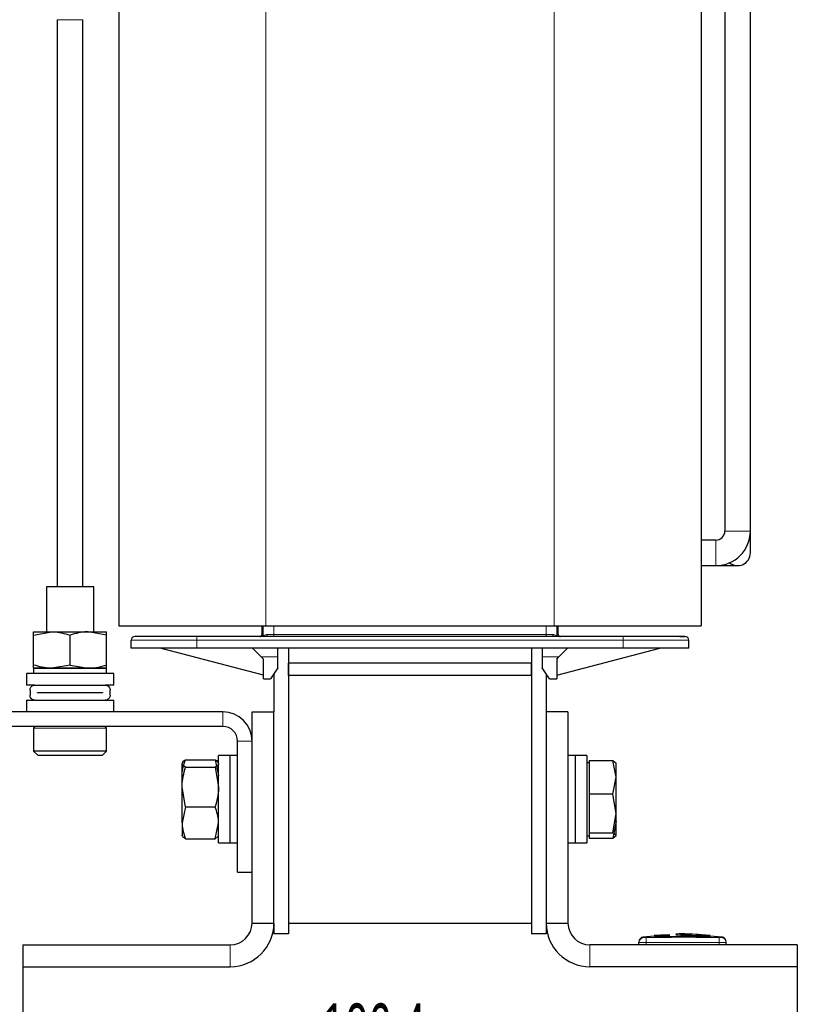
# Model space of a CAD drawing. Header units: millimetres. Extents: x 5 to 418, y 2 to 292.
# Tile 46 of 48: x 199 to 253, y 156 to 223. Entities that reach past the tile are written whole.
import ezdxf

# ---------------------------------------------------------------- set-up
doc = ezdxf.new("R2010")
doc.units = ezdxf.units.MM
doc.layers.add('SLD-0', color=7, linetype='Continuous')
doc.styles.add('SLDTEXTSTYLE0', font='TXT', dxfattribs={"width": 0.605})
doc.dimstyles.new('SLDDIMSTYLE0', dxfattribs={"dimtxt": 3.5, "dimasz": 3.302, "dimexe": 0, "dimexo": 0.0625, "dimgap": 0.875, "dimtad": 1, "dimlfac": 2, "dimrnd": 1e-09, "dimzin": 12, "dimdsep": 46, "dimtxsty": 'SLDTEXTSTYLE0', "dimsah": 1, "dimcen": 0.09, "dimadec": 0, "dimazin": 3, "dimtfac": 1, "dimtofl": 0, "dimtmove": 0, "dimatfit": 3, "dimfxl": 1, "dimfrac": 2, "dimtolj": 1, "dimtzin": 12, "dimarcsym": 0})

# ---------------------------------------------------------------- blocks, each defined once
blk = doc.blocks.new('_D_2')
at = {"layer": 'SLD-0', "color": 7}
for p, q in [((199.537, 158.246), (199.537, 150.214)), ((252.737, 158.246), (252.737, 150.214)), ((252.737, 151.214), (199.537, 151.214))]:
    blk.add_line(p, q, dxfattribs=at)
for points in [[(199.537, 151.214), (202.839, 150.706), (202.839, 151.722)], [(252.737, 151.214), (249.435, 151.722), (249.435, 150.706)]]:
    blk.add_solid(points, dxfattribs=at)
at = {"layer": 'SLD-0', "color": 7, "insert": (220.121, 155.725), "char_height": 3.5, "attachment_point": 1, "style": 'SLDTEXTSTYLE0'}
blk.add_mtext('106,4', dxfattribs=at)
blk = doc.blocks.new('_D_3')
at = {"layer": 'SLD-0', "color": 7}
for p, q in [((172.787, 174.746), (172.787, 142.031)), ((252.737, 158.246), (252.737, 142.031)), ((252.737, 143.031), (172.787, 143.031))]:
    blk.add_line(p, q, dxfattribs=at)
for points in [[(172.787, 143.031), (176.089, 142.523), (176.089, 143.539)], [(252.737, 143.031), (249.435, 143.539), (249.435, 142.523)]]:
    blk.add_solid(points, dxfattribs=at)
at = {"layer": 'SLD-0', "color": 7, "insert": (206.746, 147.543), "char_height": 3.5, "attachment_point": 1, "style": 'SLDTEXTSTYLE0'}
blk.add_mtext('159,9', dxfattribs=at)

msp = doc.modelspace()

# ---------------------------------------------------------------- linework, layer by layer
at = {"color": 7, "linetype": 'Continuous', "lineweight": 25}
for p, q in [((247.7619, 233.0712), (247.7619, 188.1712)), ((249.5119, 188.1712), (249.5119, 233.0712)), ((206.1369, 228.5712), (206.1369, 181.6712)), ((246.1369, 228.5712), (246.1369, 181.6712)), ((201.9119, 223.2909), (201.9119, 184.3462)), ((203.6619, 184.3462), (203.6619, 223.2909)), ((249.5119, 186.6712), (249.5119, 188.1712)), ((247.1369, 187.5462), (246.1369, 187.5462)), ((246.1369, 185.7962), (247.1369, 185.7962)), ((247.1369, 185.7962), (248.6369, 185.7962)), ((201.1619, 184.3462), (201.1619, 181.2462)), ((202.7869, 184.3462), (201.1619, 184.3462)), ((204.4119, 184.3462), (202.7869, 184.3462)), ((204.4119, 181.2462), (204.4119, 184.3462)), ((200.2869, 181.0229), (201.5369, 181.2462)), ((200.2869, 181.2462), (201.5369, 181.2462)), ((201.5369, 181.2462), (204.0369, 181.2462)), ((205.2869, 181.0229), (204.0369, 181.2462)), ((204.0369, 181.2462), (205.2869, 181.2462)), ((206.1369, 181.6712), (216.2369, 181.6712)), ((215.9619, 181.6712), (215.9619, 181.0712)), ((216.2369, 181.6712), (236.0369, 181.6712)), ((236.0369, 181.6712), (246.1369, 181.6712)), ((236.3119, 181.0712), (236.3119, 181.6712)), ((200.2869, 178.9695), (200.2869, 181.0229)), ((202.7869, 178.9695), (202.7869, 181.0229)), ((205.2869, 178.9695), (205.2869, 181.0229)), ((206.9869, 180.1212), (206.9869, 180.6712)), ((240.7869, 180.9212), (211.4869, 180.9212)), ((245.2869, 180.1212), (245.2869, 180.6712)), ((211.4869, 180.1212), (206.9869, 180.1212)), ((216.0619, 178.2712), (208.9869, 180.1212)), ((240.7869, 180.1212), (211.4869, 180.1212)), ((215.3119, 180.1212), (215.9119, 179.5212)), ((217.0619, 179.5212), (217.0619, 180.1212)), ((217.7869, 180.1212), (217.7869, 160.4962)), ((217.7869, 180.1212), (217.7869, 179.0962)), ((234.4869, 180.1212), (234.4869, 160.4962)), ((234.4869, 180.1212), (234.4869, 179.0962)), ((235.2119, 180.1212), (235.2119, 179.5212)), ((236.2119, 178.2712), (243.2869, 180.1212)), ((236.3619, 179.5212), (236.9619, 180.1212)), ((245.2869, 180.1212), (240.7869, 180.1212)), ((215.9119, 179.5212), (216.0619, 179.3712)), ((216.0619, 178.0212), (216.0619, 179.3712)), ((217.0619, 178.7712), (217.0619, 179.5212)), ((235.2119, 179.5212), (235.2119, 178.7712)), ((236.2119, 179.3712), (236.3619, 179.5212)), ((236.2119, 179.3712), (236.2119, 178.0212)), ((200.2869, 178.7462), (200.2869, 178.3962)), ((200.2869, 178.7462), (202.7869, 178.7462)), ((201.5369, 178.7462), (200.2869, 178.7462)), ((202.7869, 178.9695), (201.5369, 178.7462)), ((204.0369, 178.7462), (201.5369, 178.7462)), ((202.7869, 178.9695), (204.0369, 178.7462)), ((202.7869, 178.7462), (205.2869, 178.7462)), ((205.2869, 178.7462), (204.0369, 178.7462)), ((205.2869, 178.3962), (205.2869, 178.7462)), ((217.0619, 178.7712), (216.5619, 178.0212)), ((234.4869, 179.0962), (217.7869, 179.0962)), ((217.7869, 178.2462), (217.7869, 179.0962)), ((234.4869, 178.2462), (234.4869, 179.0962)), ((235.7119, 178.0212), (235.2119, 178.7712)), ((199.7869, 178.3962), (199.7869, 177.5962)), ((202.7869, 178.3962), (199.7869, 178.3962)), ((205.7869, 178.3962), (202.7869, 178.3962)), ((205.7869, 177.5962), (205.7869, 178.3962)), ((216.0619, 178.0212), (216.5619, 178.0212)), ((216.7869, 178.3587), (216.7869, 175.7462)), ((234.4869, 178.2462), (217.7869, 178.2462)), ((217.7869, 178.2462), (217.7869, 161.2462)), ((234.4869, 178.2462), (234.4869, 161.2462)), ((235.4869, 178.3587), (235.4869, 175.7462)), ((235.7119, 178.0212), (236.2119, 178.0212)), ((200.3397, 177.5962), (199.7869, 177.5962)), ((200.0369, 177.2462), (200.0369, 176.8962)), ((200.3869, 177.5962), (205.1869, 177.5962)), ((205.7869, 177.5962), (205.2272, 177.5962)), ((205.5369, 176.8962), (205.5369, 177.2462)), ((199.7869, 176.5462), (199.7869, 175.7462)), ((199.7869, 176.5462), (200.3387, 176.5462)), ((200.3869, 176.5462), (205.1869, 176.5462)), ((200.5619, 177.0737), (205.0119, 177.0737)), ((200.5619, 177.0687), (200.5619, 177.0737)), ((205.0119, 177.0687), (200.5619, 177.0687)), ((201.2869, 177.0737), (201.2869, 177.0687)), ((204.2869, 177.0687), (204.2869, 177.0737)), ((205.0119, 177.0737), (205.0119, 177.0687)), ((205.2199, 176.5462), (205.7869, 176.5462)), ((205.7869, 175.7462), (205.7869, 176.5462)), ((213.2869, 175.7462), (177.7869, 175.7462)), ((215.2869, 175.7462), (216.7869, 175.7462)), ((215.2869, 161.2462), (215.2869, 175.7462)), ((216.7869, 161.2462), (216.7869, 175.7462)), ((236.9869, 175.7462), (235.4869, 175.7462)), ((235.4869, 175.7462), (235.4869, 161.2462)), ((236.9869, 175.7462), (236.9869, 161.2462)), ((213.2869, 174.7462), (177.7869, 174.7462)), ((200.2869, 174.6212), (200.2869, 173.0462)), ((205.2869, 173.0462), (205.2869, 174.6212)), ((214.2869, 164.7462), (214.2869, 173.7462)), ((200.2869, 173.0462), (200.5869, 172.7462)), ((205.2869, 173.0462), (200.2869, 173.0462)), ((204.9869, 172.7462), (200.5869, 172.7462)), ((204.9869, 172.7462), (205.2869, 173.0462)), ((210.7102, 172.4654), (212.7636, 172.4654)), ((212.7636, 172.4654), (212.9869, 171.3659)), ((213.7869, 172.7462), (212.9869, 172.7462)), ((212.9869, 166.7462), (212.9869, 172.7462)), ((214.2869, 172.7462), (213.7869, 172.7462)), ((213.7869, 166.7462), (213.7869, 172.7462)), ((213.7869, 168.5971), (213.7869, 172.7462)), ((237.4869, 172.7462), (236.9869, 172.7462)), ((238.2869, 172.7462), (237.4869, 172.7462)), ((237.4869, 172.7462), (237.4869, 166.7462)), ((238.2869, 172.7462), (238.2869, 166.7462)), ((210.5109, 172.2878), (210.4869, 172.2462)), ((210.4869, 170.5856), (210.4869, 172.2053)), ((210.7102, 171.9452), (212.7636, 171.9452)), ((212.7636, 171.9452), (212.9869, 170.5856)), ((212.9869, 172.2462), (212.9629, 172.2878)), ((238.4369, 172.2462), (238.2869, 172.2462)), ((238.4369, 172.4059), (238.4369, 171.2551)), ((238.4369, 172.4059), (240.0636, 172.4059)), ((240.2869, 171.2551), (240.0636, 172.4059)), ((240.0636, 172.4059), (240.2869, 172.2269)), ((240.2869, 171.2551), (240.2869, 172.2462)), ((238.4369, 171.2551), (238.4369, 170.1042)), ((240.0636, 170.1042), (240.2869, 171.2551)), ((240.2869, 168.7744), (240.2869, 171.2551)), ((210.7102, 169.226), (210.4869, 170.5856)), ((210.4869, 168.1265), (210.4869, 170.5856)), ((238.4369, 170.1042), (238.4369, 168.7744)), ((240.0636, 170.1042), (238.4369, 170.1042)), ((240.2869, 168.7744), (240.0636, 170.1042)), ((210.7102, 169.226), (210.4869, 168.1265)), ((210.7102, 169.226), (212.7636, 169.226)), ((213.7869, 166.7462), (213.7869, 168.5971)), ((238.4369, 168.7744), (238.4369, 167.4445)), ((240.0636, 167.4445), (240.2869, 168.7744)), ((240.2869, 167.2655), (240.2869, 168.7744)), ((210.4869, 168.1265), (210.4869, 167.2494)), ((212.7636, 167.0271), (212.9869, 168.1265)), ((240.2869, 168.2374), (240.0636, 167.0865)), ((210.4869, 167.2462), (210.5109, 167.2046)), ((212.9533, 167.205), (212.7636, 167.0271)), ((212.9629, 167.2046), (212.9869, 167.2462)), ((238.2869, 167.2462), (238.4369, 167.2462)), ((238.4369, 167.4445), (240.0636, 167.4445)), ((238.4369, 167.4445), (238.4369, 167.2655)), ((238.4369, 167.2655), (238.4369, 167.0865)), ((238.4369, 167.0865), (240.0636, 167.0865)), ((240.2869, 167.2655), (240.0636, 167.4445)), ((240.0636, 167.0865), (240.2869, 167.2655)), ((240.2757, 167.2268), (240.2869, 167.2462)), ((210.7102, 167.0271), (212.7636, 167.0271)), ((212.9869, 166.7462), (213.7869, 166.7462)), ((213.7869, 166.7462), (214.2869, 166.7462)), ((236.9869, 166.7462), (237.4869, 166.7462)), ((237.4869, 166.7462), (238.2869, 166.7462)), ((214.2869, 164.7462), (215.2869, 164.7462)), ((215.2869, 161.2462), (216.7869, 161.2462)), ((216.7869, 161.2462), (216.7869, 160.4962)), ((217.7869, 161.2462), (234.4869, 161.2462)), ((235.4869, 161.2462), (236.9869, 161.2462)), ((235.4869, 161.2462), (235.4869, 160.4962)), ((217.7869, 160.4962), (216.7869, 160.4962)), ((235.4869, 160.4962), (234.4869, 160.4962)), ((242.9238, 160.3449), (242.1329, 160.2833)), ((243.8268, 160.4452), (242.8987, 160.3889)), ((243.9888, 160.3665), (242.9224, 160.3226)), ((242.9224, 160.3547), (243.9888, 160.3665)), ((242.9224, 160.3547), (242.9224, 160.3447)), ((242.9224, 160.2885), (242.9224, 160.2785)), ((243.9902, 160.4345), (243.0413, 160.39)), ((244.3907, 160.4325), (246.5464, 160.4026)), ((244.7395, 160.3781), (246.729, 160.3595)), ((246.729, 160.3265), (244.7395, 160.3781)), ((246.729, 160.3495), (245.3437, 160.3624)), ((246.7527, 160.3969), (245.8258, 160.4493)), ((247.5909, 160.2833), (246.7275, 160.3506)), ((246.729, 160.3595), (246.729, 160.3495)), ((246.729, 160.2904), (246.729, 160.2804)), ((199.5369, 159.7462), (199.5369, 158.2462)), ((199.5369, 159.7462), (213.7869, 159.7462)), ((252.7369, 159.7462), (238.4869, 159.7462)), ((241.8619, 159.7462), (241.8619, 159.9022)), ((247.8619, 159.7462), (247.8619, 159.9022)), ((252.7369, 159.7462), (252.7369, 158.2462)), ((199.5369, 158.2462), (213.7869, 158.2462)), ((252.7369, 158.2462), (238.4869, 158.2462))]:
    msp.add_line(p, q, dxfattribs=at)
at = {"color": 7, "linetype": 'Continuous', "lineweight": 18}
for p, q in [((216.2369, 228.5712), (216.2369, 181.6712)), ((236.0369, 228.5712), (236.0369, 181.6712)), ((201.9119, 223.2909), (203.6619, 223.2909)), ((247.7619, 188.1712), (249.5119, 188.1712)), ((247.1369, 187.5462), (247.1369, 185.7962)), ((216.0476, 181.6712), (216.0476, 181.0425)), ((216.7836, 181.6712), (216.7836, 181.0712)), ((235.4902, 181.0712), (235.4902, 181.6712)), ((236.2262, 181.0425), (236.2262, 181.6712)), ((211.4869, 180.6712), (206.9869, 180.6712)), ((211.4869, 180.6712), (211.4869, 180.9212)), ((211.4869, 180.6712), (240.7869, 180.6712)), ((211.4869, 180.1212), (211.4869, 180.6712)), ((215.9619, 181.0712), (216.043, 181.0712)), ((216.043, 181.0712), (216.0476, 181.0425)), ((216.3289, 181.0712), (216.7836, 181.0712)), ((216.7836, 181.0712), (235.4902, 181.0712)), ((235.4902, 181.0712), (235.945, 181.0712)), ((236.2262, 181.0425), (236.2308, 181.0712)), ((236.2308, 181.0712), (236.3119, 181.0712)), ((240.7869, 180.6712), (240.7869, 180.9212)), ((245.2869, 180.6712), (240.7869, 180.6712)), ((240.7869, 180.6712), (240.7869, 180.1212)), ((215.9119, 179.5212), (217.0619, 179.5212)), ((235.2119, 179.5212), (236.3619, 179.5212)), ((213.2869, 174.7462), (213.2869, 175.7462)), ((205.2869, 174.6212), (200.2869, 174.6212)), ((215.2869, 173.7462), (214.2869, 173.7462)), ((247.518, 160.2521), (247.5585, 160.2877)), ((213.7869, 158.2462), (213.7869, 159.7462)), ((238.4869, 159.7462), (238.4869, 158.2462)), ((242.3578, 160.2521), (242.3619, 159.9022)), ((242.3619, 159.7462), (242.3619, 159.9022)), ((247.366, 160.2521), (247.3619, 159.9022)), ((247.3619, 159.7462), (247.3619, 159.9022))]:
    msp.add_line(p, q, dxfattribs=at)
at = {"color": 7, "linetype": 'Continuous', "lineweight": 18, "flags": 128}
for points in [[(216.2351, 180.9212), (216.2534, 180.9241), (216.271, 180.9326), (216.2872, 180.9465), (216.3014, 180.9652), (216.3131, 180.9879), (216.3217, 181.0138), (216.3271, 181.042), (216.3289, 181.0712)], [(235.945, 181.0712), (235.9468, 181.042), (235.9521, 181.0138), (235.9608, 180.9879), (235.9724, 180.9652), (235.9866, 180.9465), (236.0028, 180.9326), (236.0204, 180.9241), (236.0387, 180.9212)]]:
    msp.add_lwpolyline(points, dxfattribs=at)
at = {"color": 7, "linetype": 'Continuous', "lineweight": 25}
for centre, radius, start, end in [((247.1369, 188.1712), 0.625, 270, 0), ((247.1369, 188.1712), 2.375, 270, 0), ((248.6369, 186.6712), 0.875, 230.797636, 0), ((207.2369, 180.6712), 0.25, 90, 180), ((215.8119, 181.0712), 0.15, 270, 0), ((236.4619, 181.0712), 0.15, 180, 270), ((245.0369, 180.6712), 0.25, 0, 90), ((213.2869, 173.7462), 2, 0, 90), ((200.4119, 174.6212), 0.125, 90, 180), ((205.1619, 174.6212), 0.125, 0, 90), ((213.2869, 173.7462), 1, 0, 90), ((213.7869, 161.2462), 3, 270, 0), ((213.7869, 161.2462), 1.5, 270, 0), ((238.4869, 161.2462), 3, 180, 270), ((238.4869, 161.2462), 1.5, 180, 270), ((242.2119, 159.9408), 0.35, 97.642337, 180), ((247.5119, 159.9408), 0.35, 360, 82.373112)]:
    msp.add_arc(centre, radius, start, end, dxfattribs=at)
at = {"color": 7, "linetype": 'Continuous', "lineweight": 18}
for centre, radius, start, end in [((215.893, 181.0712), 0.15, 270.00494, 0.004939), ((215.9008, 181.044), 0.1468, 303.256054, 359.423297), ((214.7465, 181.0337), 2.0374, 356.834374, 1.054254), ((237.5273, 181.0337), 2.0374, 178.945746, 183.165626), ((236.373, 181.044), 0.1468, 180.576703, 236.743946), ((236.3808, 181.0712), 0.15, 179.995061, 269.99506), ((242.2119, 159.9022), 0.35, 90.989679, 179.997938), ((247.5119, 159.9022), 0.35, 0.002064, 89.009565)]:
    msp.add_arc(centre, radius, start, end, dxfattribs=at)
at = {"color": 7, "linetype": 'Continuous', "lineweight": 25}
for points, knots in [([(200.2869, 181.0229), (200.2869, 181.0528), (200.2869, 181.1842), (200.2869, 181.2192), (200.2869, 181.2462)], [0, 0, 0, 0, 0.2269026, 1, 1, 1, 1]), ([(201.5369, 181.2462), (201.5665, 181.246), (201.9887, 181.2428), (202.4023, 181.1289), (202.7869, 181.0229)], [0, 0, 0, 0, 0.0702006, 1, 1, 1, 1]), ([(204.0369, 181.2462), (204.0073, 181.246), (203.5852, 181.2428), (203.1715, 181.1289), (202.7869, 181.0229)], [0, 0, 0, 0, 0.0702006, 1, 1, 1, 1]), ([(205.2869, 181.0229), (205.2869, 181.0528), (205.2869, 181.1842), (205.2869, 181.2192), (205.2869, 181.2462)], [0, 0, 0, 0, 0.2269026, 1, 1, 1, 1]), ([(211.4869, 180.9212), (210.9523, 180.9212), (210.1298, 180.9212), (209.1404, 180.9212), (208.4595, 180.9212), (207.911, 180.9212), (207.381, 180.9212), (207.2937, 180.9212), (207.2369, 180.9212)], [0, 0, 0, 0, 0.2394568, 0.3683607, 0.5, 0.6316393, 0.7605432, 1, 1, 1, 1]), ([(245.0369, 180.9212), (244.9801, 180.9212), (244.8928, 180.9212), (244.3628, 180.9212), (243.8143, 180.9212), (243.1335, 180.9212), (242.144, 180.9212), (241.3216, 180.9212), (240.7869, 180.9212)], [0, 0, 0, 0, 0.2394568, 0.3683607, 0.5, 0.6316393, 0.7605432, 1, 1, 1, 1]), ([(244.6745, 180.9212), (244.6831, 180.9212), (244.7529, 180.9212), (244.8526, 180.9212), (244.9985, 180.9212), (245.0218, 180.9212), (245.0369, 180.9212)], [0, 0, 0, 0, 0.0353615, 0.2865613, 0.5380483, 1, 1, 1, 1]), ([(244.6745, 180.9212), (244.6831, 180.9212), (244.7529, 180.9212), (244.8526, 180.9212), (244.9985, 180.9212), (245.0218, 180.9212), (245.0369, 180.9212)], [0, 0, 0, 0, 0.0353615, 0.2865613, 0.5380483, 1, 1, 1, 1]), ([(244.6745, 180.9212), (244.6831, 180.9212), (244.7529, 180.9212), (244.8526, 180.9212), (244.9985, 180.9212), (245.0218, 180.9212), (245.0369, 180.9212)], [0, 0, 0, 0, 0.0353615, 0.2865613, 0.5380483, 1, 1, 1, 1]), ([(244.6745, 180.9212), (244.6831, 180.9212), (244.7529, 180.9212), (244.8526, 180.9212), (244.9985, 180.9212), (245.0218, 180.9212), (245.0369, 180.9212)], [0, 0, 0, 0, 0.0353615, 0.2865613, 0.5380483, 1, 1, 1, 1]), ([(201.5369, 178.7462), (201.5073, 178.7465), (201.0852, 178.7496), (200.6715, 178.8636), (200.2869, 178.9695)], [0, 0, 0, 0, 0.0702006, 1, 1, 1, 1]), ([(200.2869, 178.7462), (200.2869, 178.7733), (200.2869, 178.8083), (200.2869, 178.9397), (200.2869, 178.9695)], [0, 0, 0, 0, 0.7730974, 1, 1, 1, 1]), ([(204.0369, 178.7462), (204.0665, 178.7465), (204.4887, 178.7496), (204.9023, 178.8636), (205.2869, 178.9695)], [0, 0, 0, 0, 0.0702006, 1, 1, 1, 1]), ([(205.2869, 178.7462), (205.2869, 178.7733), (205.2869, 178.8083), (205.2869, 178.9397), (205.2869, 178.9695)], [0, 0, 0, 0, 0.7730974, 1, 1, 1, 1]), ([(200.0369, 177.2462), (200.0404, 177.2833), (200.0473, 177.3575), (200.1007, 177.4571), (200.1808, 177.5364), (200.2803, 177.5871), (200.3529, 177.5933), (200.3869, 177.5962)], [0, 0, 0, 0, 0.1951273, 0.3899937, 0.5919464, 0.8091185, 1, 1, 1, 1]), ([(205.1869, 177.5962), (205.2286, 177.5919), (205.312, 177.5832), (205.4215, 177.5157), (205.5002, 177.4178), (205.5336, 177.3207), (205.5361, 177.2634), (205.5369, 177.2462)], [0, 0, 0, 0, 0.234128, 0.4684037, 0.6969437, 0.9094242, 1, 1, 1, 1]), ([(200.3869, 176.5462), (200.3452, 176.5506), (200.2618, 176.5593), (200.1523, 176.6268), (200.0736, 176.7247), (200.0402, 176.8217), (200.0377, 176.8791), (200.0369, 176.8962)], [0, 0, 0, 0, 0.234128, 0.4684037, 0.6969437, 0.9094242, 1, 1, 1, 1]), ([(205.5369, 176.8962), (205.5335, 176.8591), (205.5265, 176.785), (205.4731, 176.6853), (205.3931, 176.6061), (205.2935, 176.5553), (205.2209, 176.5491), (205.1869, 176.5462)], [0, 0, 0, 0, 0.1951273, 0.3899937, 0.5919464, 0.8091185, 1, 1, 1, 1]), ([(210.4869, 172.2053), (210.514, 172.2734), (210.549, 172.3615), (210.6804, 172.4462), (210.7102, 172.4654)], [0, 0, 0, 0, 0.7730974, 1, 1, 1, 1]), ([(210.4869, 171.3659), (210.4871, 171.392), (210.4903, 171.7633), (210.6043, 172.1271), (210.7102, 172.4654)], [0, 0, 0, 0, 0.0702006, 1, 1, 1, 1]), ([(212.7636, 172.4654), (212.7942, 172.4462), (212.8877, 172.3875), (212.9142, 172.3264), (212.932, 172.2853)], [0, 0, 0, 0, 0.3267749, 1, 1, 1, 1]), ([(210.7102, 171.9452), (210.6201, 172.01), (210.5009, 172.0958), (210.4897, 172.1838), (210.4869, 172.2053)], [0, 0, 0, 0, 0.7556342, 1, 1, 1, 1]), ([(210.4869, 170.5856), (210.4871, 170.6179), (210.4903, 171.077), (210.6043, 171.5269), (210.7102, 171.9452)], [0, 0, 0, 0, 0.0702006, 1, 1, 1, 1]), ([(212.9869, 172.2053), (212.9842, 172.1838), (212.973, 172.0958), (212.8537, 172.01), (212.7636, 171.9452)], [0, 0, 0, 0, 0.2443658, 1, 1, 1, 1]), ([(212.9869, 170.5856), (212.9867, 170.5534), (212.9835, 170.0943), (212.8696, 169.6444), (212.7636, 169.226)], [0, 0, 0, 0, 0.0702006, 1, 1, 1, 1]), ([(212.9869, 168.1265), (212.9867, 168.1526), (212.9835, 168.5239), (212.8696, 168.8877), (212.7636, 169.226)], [0, 0, 0, 0, 0.0702006, 1, 1, 1, 1]), ([(210.4869, 168.1265), (210.4871, 168.1005), (210.4903, 167.7292), (210.6043, 167.3654), (210.7102, 167.0271)], [0, 0, 0, 0, 0.0702006, 1, 1, 1, 1]), ([(210.7102, 167.0271), (210.6201, 167.0919), (210.5009, 167.1776), (210.4897, 167.2656), (210.4869, 167.2872)], [0, 0, 0, 0, 0.7556342, 1, 1, 1, 1]), ([(242.9224, 160.2885), (243.443, 160.3), (244.7118, 160.3281), (245.9808, 160.3044), (246.729, 160.2904)], [0, 0, 0, 0, 0.4103295, 1, 1, 1, 1]), ([(246.729, 160.2804), (246.2087, 160.2914), (244.9399, 160.3183), (243.6709, 160.2933), (242.9224, 160.2785)], [0, 0, 0, 0, 0.4100764, 1, 1, 1, 1]), ([(245.189, 160.4853), (245.0679, 160.4955), (244.8058, 160.5174), (244.5438, 160.4932), (244.4029, 160.4802)], [0, 0, 0, 0, 0.462117, 1, 1, 1, 1]), ([(246.5464, 160.4026), (246.026, 160.4499), (245.4025, 160.5065), (244.7788, 160.4723), (244.6757, 160.4666)], [0, 0, 0, 0, 0.8346286, 1, 1, 1, 1])]:
    msp.add_open_spline(points, degree=3, knots=knots, dxfattribs=at)
at = {"color": 7, "linetype": 'Continuous', "lineweight": 18}
for points, knots in [([(216.0476, 181.0425), (216.0518, 181.0268), (216.0603, 180.9955), (216.1217, 180.9976), (216.2062, 181.0523), (216.288, 181.0649), (216.3289, 181.0712)], [0, 0, 0, 0, 0.2517699, 0.5020262, 0.7514216, 1, 1, 1, 1]), ([(235.945, 181.0712), (235.9858, 181.0648), (236.0675, 181.0519), (236.152, 180.9978), (236.2135, 180.9954), (236.222, 181.0267), (236.2262, 181.0425)], [0, 0, 0, 0, 0.2485771, 0.4973922, 0.747256, 1, 1, 1, 1]), ([(242.1653, 160.2877), (242.1653, 160.2877), (242.1518, 160.2995), (242.1788, 160.2758), (242.2059, 160.2521)], [0, 0, 0, 0, 0.0000741, 1, 1, 1, 1]), ([(242.3619, 159.9022), (242.3057, 159.902), (242.1933, 159.9017), (242.0435, 159.9015), (241.9304, 159.9015), (241.8705, 159.9018), (241.8643, 159.9021), (241.8619, 159.9022)], [0, 0, 0, 0, 0.2146728, 0.4293525, 0.6440267, 0.8586958, 1, 1, 1, 1]), ([(242.2059, 160.2521), (242.2067, 160.252), (242.2089, 160.2517), (242.2274, 160.2515), (242.2618, 160.2514), (242.3069, 160.2516), (242.3409, 160.2519), (242.3578, 160.2521)], [0, 0, 0, 0, 0.14056698, 0.35532785, 0.57084385, 0.7860438, 1, 1, 1, 1]), ([(242.3578, 160.2521), (242.9262, 160.2575), (244.0631, 160.2684), (245.7327, 160.2679), (246.8336, 160.2573), (247.366, 160.2521)], [0, 0, 0, 0, 0.3404987, 0.6810489, 1, 1, 1, 1]), ([(247.3619, 159.9022), (246.8303, 159.9075), (245.7312, 159.9186), (244.0645, 159.9191), (242.9294, 159.9078), (242.3619, 159.9022)], [0, 0, 0, 0, 0.31897789, 0.65947635, 1, 1, 1, 1]), ([(247.8619, 159.9022), (247.8564, 159.902), (247.8453, 159.9017), (247.7591, 159.9015), (247.6323, 159.9015), (247.4917, 159.9018), (247.3988, 159.9021), (247.3619, 159.9022)], [0, 0, 0, 0, 0.2146723, 0.429352, 0.6440261, 0.8586954, 1, 1, 1, 1]), ([(247.366, 160.2521), (247.3771, 160.252), (247.4052, 160.2517), (247.4476, 160.2515), (247.486, 160.2514), (247.5124, 160.2516), (247.5161, 160.252), (247.518, 160.2521)], [0, 0, 0, 0, 0.1406569, 0.3555038, 0.5710329, 0.7861716, 1, 1, 1, 1])]:
    msp.add_open_spline(points, degree=3, knots=knots, dxfattribs=at)

# ---------------------------------------------------------------- dimensions: what is measured, and where the dimension line sits
at = {"layer": 'SLD-0', "color": 7}
for base, p2, picture, middle in [((172.7869, 143.0309), (172.7869, 174.7462), '_D_3', (212.7619, 143.0309)), ((199.5369, 151.2136), (199.5369, 158.2462), '_D_2', (226.1369, 151.2136))]:
    dim = msp.add_linear_dim(base=base, p1=(252.7369, 158.2462), p2=p2, dimstyle='SLDDIMSTYLE0', dxfattribs=at)
    dim.commit()
    dim.dimension.update_dxf_attribs({"geometry": picture, "text_midpoint": middle, "dimtype": 160})

doc.saveas('drawing.dxf')
